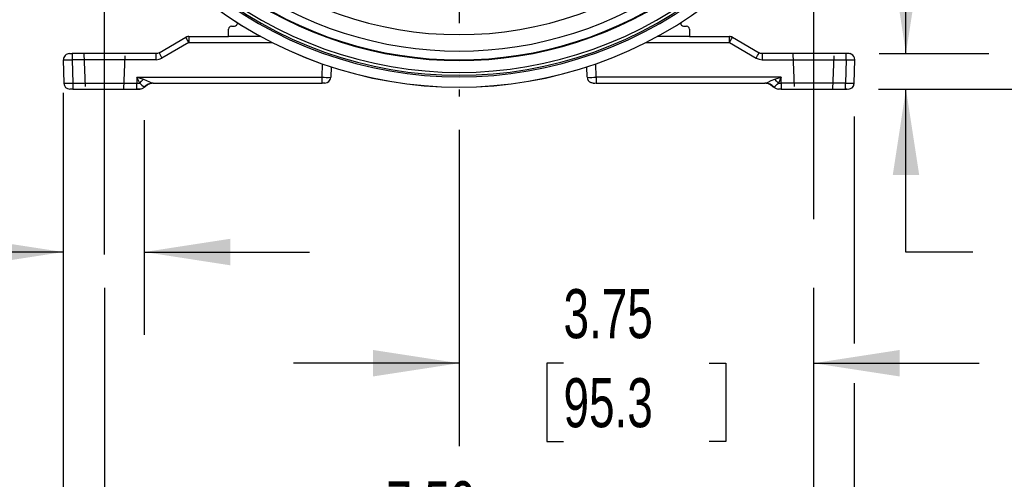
# Model space of a CAD drawing. Header units: inches. Extents: x 0 to 77, y 0 to 59.5.
# Tile 12 of 22: x 56.1 to 66.5, y 12.3 to 17.2. Entities that reach past the tile are written whole.
import ezdxf

# ---------------------------------------------------------------- set-up
doc = ezdxf.new("R2010")
doc.units = ezdxf.units.IN
doc.header["$LTSCALE"] = 7
doc.header["$MEASUREMENT"] = 0
doc.linetypes.add('CENTERX2', pattern=[0.8, 0.5, -0.1, 0.1, -0.1])
doc.linetypes.add('HIDDEN', pattern=[0.075, 0.05, -0.025])
doc.layers.add('CENTER', color=40, linetype='CENTERX2')
doc.layers.add('HIDDEN', color=102, linetype='HIDDEN')
doc.layers.add('DIMENSIONS', color=140, linetype='Continuous', lineweight=25)
doc.styles.add('SLDTEXTSTYLE0', font='TXT', dxfattribs={"width": 0.7})
doc.dimstyles.new('SLDDIMSTYLE1', dxfattribs={"dimtxt": 0.518519, "dimasz": 0.91, "dimexe": 0, "dimexo": 0.0625, "dimgap": 0.12963, "dimtad": 0, "dimtih": 1, "dimtoh": 1, "dimrnd": 1e-09, "dimdsep": 46, "dimtxsty": 'SLDTEXTSTYLE0', "dimsah": 1, "dimcen": 0.09, "dimadec": 0, "dimazin": 2, "dimtfac": 1, "dimtmove": 0, "dimatfit": 0, "dimfxl": 0, "dimfrac": 2, "dimtolj": 1, "dimtzin": 12, "dimarcsym": 0})
doc.dimstyles.new('SLDDIMSTYLE2', dxfattribs={"dimtxt": 0.518519, "dimasz": 0.91, "dimexe": 0, "dimexo": 0.0625, "dimgap": 0.12963, "dimtad": 0, "dimtih": 1, "dimtoh": 1, "dimrnd": 1e-09, "dimzin": 12, "dimdsep": 46, "dimtxsty": 'SLDTEXTSTYLE0', "dimsah": 1, "dimcen": 0.09, "dimadec": 0, "dimazin": 3, "dimtfac": 1, "dimtofl": 0, "dimtmove": 0, "dimatfit": 3, "dimfxl": 0, "dimfrac": 2, "dimtolj": 1, "dimtzin": 12, "dimarcsym": 0})
doc.dimstyles.new('SLDDIMSTYLE3', dxfattribs={"dimtxt": 0.518519, "dimasz": 0.91, "dimexe": 0, "dimexo": 0.0625, "dimgap": 0.12963, "dimtad": 0, "dimtih": 1, "dimtoh": 1, "dimdec": 4, "dimlfac": 7, "dimzin": 12, "dimdsep": 46, "dimtxsty": 'SLDTEXTSTYLE0', "dimsah": 1, "dimcen": 0.09, "dimadec": 0, "dimazin": 3, "dimtfac": 1, "dimtdec": 0, "dimtofl": 0, "dimtmove": 0, "dimatfit": 3, "dimfxl": 0, "dimfrac": 2, "dimtolj": 1, "dimtzin": 12, "dimarcsym": 0})
doc.dimstyles.new('SLDDIMSTYLE4', dxfattribs={"dimtxt": 0.518519, "dimasz": 0.91, "dimexe": 0, "dimexo": 0.0625, "dimgap": 0.12963, "dimtad": 0, "dimtih": 1, "dimtoh": 1, "dimrnd": 1e-09, "dimzin": 12, "dimdsep": 46, "dimtxsty": 'SLDTEXTSTYLE0', "dimsah": 1, "dimcen": 0.09, "dimadec": 0, "dimazin": 3, "dimtfac": 1, "dimtmove": 0, "dimatfit": 0, "dimfxl": 0, "dimfrac": 2, "dimtolj": 1, "dimtzin": 12, "dimarcsym": 0})
doc.dimstyles.new('SLDDIMSTYLE6', dxfattribs={"dimtxt": 0.518519, "dimasz": 0.91, "dimexe": 0, "dimexo": 0.0625, "dimgap": 0.12963, "dimtad": 0, "dimtih": 1, "dimtoh": 1, "dimrnd": 1e-09, "dimzin": 4, "dimdsep": 46, "dimtxsty": 'SLDTEXTSTYLE0', "dimsah": 1, "dimcen": 0.09, "dimadec": 0, "dimazin": 1, "dimtfac": 1, "dimtofl": 0, "dimtmove": 0, "dimatfit": 3, "dimfxl": 0, "dimfrac": 2, "dimtolj": 1, "dimtzin": 12, "dimarcsym": 0})

# ---------------------------------------------------------------- blocks, each defined once
blk = doc.blocks.new('_D_3')
at = {"layer": 'DIMENSIONS'}
for p, q in [((60.728, 25.67), (60.728, 28.153)), ((57.434, 24.139), (55.561, 26.012))]:
    blk.add_line(p, q, dxfattribs=at)
for start, end in [(90, 106.6788), (118.5784, 135)]:
    blk.add_arc((60.728, 20.846), 6.432, start, end, dxfattribs=at)
for points in [[(60.728, 27.278), (59.811, 27.353), (59.83, 27.074)], [(56.18, 25.394), (56.959, 25.885), (56.775, 26.096)]]:
    blk.add_solid(points, dxfattribs=at)
at = {"layer": 'DIMENSIONS', "insert": (57.651, 27.044), "char_height": 0.5185, "attachment_point": 1, "style": 'SLDTEXTSTYLE0'}
blk.add_mtext('45°', dxfattribs=at)
blk = doc.blocks.new('_D_4')
at = {"layer": 'DIMENSIONS'}
for p, q in [((51.263, 20.846), (51.263, 22.596)), ((55.903, 20.846), (50.388, 20.846)), ((50.492, 19.78), (50.318, 19.78)), ((50.318, 19.78), (50.318, 18.955)), ((52.033, 19.78), (52.207, 19.78)), ((52.207, 19.78), (52.207, 18.955)), ((50.318, 18.955), (50.492, 18.955)), ((52.207, 18.955), (52.033, 18.955)), ((53.341, 18.716), (50.388, 18.716)), ((51.263, 18.716), (51.263, 16.966))]:
    blk.add_line(p, q, dxfattribs=at)
for points in [[(51.263, 20.846), (51.403, 21.756), (51.123, 21.756)], [(51.263, 18.716), (51.123, 17.806), (51.403, 17.806)]]:
    blk.add_solid(points, dxfattribs=at)
at = {"layer": 'DIMENSIONS', "char_height": 0.5185, "attachment_point": 1, "style": 'SLDTEXTSTYLE0'}
for s, insert in [('2.13', (50.492, 20.564)), ('54.1', (50.492, 19.623))]:
    blk.add_mtext(s, dxfattribs=dict(at, insert=insert))
blk = doc.blocks.new('_D_6')
at = {"layer": 'DIMENSIONS'}
for p, q in [((65.455, 16.826), (65.455, 18.576)), ((65.171, 16.826), (66.33, 16.826)), ((65.164, 16.451), (66.33, 16.451)), ((65.455, 14.728), (65.455, 16.451)), ((66.162, 14.728), (65.455, 14.728)), ((67.097, 14.727), (66.923, 14.727)), ((66.923, 14.727), (66.923, 13.903)), ((68.207, 14.727), (68.381, 14.727)), ((68.381, 14.727), (68.381, 13.903)), ((66.923, 13.903), (67.097, 13.903)), ((68.381, 13.903), (68.207, 13.903))]:
    blk.add_line(p, q, dxfattribs=at)
for points in [[(65.455, 16.826), (65.595, 17.736), (65.315, 17.736)], [(65.455, 16.451), (65.315, 15.541), (65.595, 15.541)]]:
    blk.add_solid(points, dxfattribs=at)
at = {"layer": 'DIMENSIONS', "char_height": 0.5185, "attachment_point": 1, "style": 'SLDTEXTSTYLE0'}
for s, insert in [('0.38', (66.882, 15.512)), ('9.5', (67.097, 14.571))]:
    blk.add_mtext(s, dxfattribs=dict(at, insert=insert))
blk = doc.blocks.new('_D_7')
at = {"layer": 'DIMENSIONS'}
for p, q in [((65.553, 20.846), (69.467, 20.846)), ((68.592, 20.846), (68.592, 19.59)), ((67.605, 18.647), (67.431, 18.647)), ((67.431, 18.647), (67.431, 17.823)), ((69.578, 18.647), (69.752, 18.647)), ((69.752, 18.647), (69.752, 17.823)), ((67.431, 17.823), (67.605, 17.823)), ((69.752, 17.823), (69.578, 17.823)), ((68.592, 16.451), (68.592, 17.706)), ((65.164, 16.451), (69.467, 16.451))]:
    blk.add_line(p, q, dxfattribs=at)
for points in [[(68.592, 20.846), (68.452, 19.936), (68.732, 19.936)], [(68.592, 16.451), (68.732, 17.361), (68.452, 17.361)]]:
    blk.add_solid(points, dxfattribs=at)
at = {"layer": 'DIMENSIONS', "char_height": 0.5185, "attachment_point": 1, "style": 'SLDTEXTSTYLE0'}
for s, insert in [('4.40', (67.821, 19.432)), ('111.6', (67.605, 18.491))]:
    blk.add_mtext(s, dxfattribs=dict(at, insert=insert))
blk = doc.blocks.new('_D_8')
at = {"layer": 'DIMENSIONS'}
for p, q in [((61.078, 25.22), (73.35, 25.22)), ((72.475, 25.22), (72.475, 21.777)), ((71.488, 20.834), (71.314, 20.834)), ((71.314, 20.834), (71.314, 20.01)), ((73.461, 20.834), (73.635, 20.834)), ((73.635, 20.834), (73.635, 20.01)), ((71.314, 20.01), (71.488, 20.01)), ((73.635, 20.01), (73.461, 20.01)), ((72.475, 16.451), (72.475, 19.894)), ((65.164, 16.451), (73.35, 16.451))]:
    blk.add_line(p, q, dxfattribs=at)
for points in [[(72.475, 25.22), (72.335, 24.31), (72.615, 24.31)], [(72.475, 16.451), (72.615, 17.361), (72.335, 17.361)]]:
    blk.add_solid(points, dxfattribs=at)
at = {"layer": 'DIMENSIONS', "char_height": 0.5185, "attachment_point": 1, "style": 'SLDTEXTSTYLE0'}
for s, insert in [('8.77', (71.704, 21.619)), ('222.7', (71.488, 20.678))]:
    blk.add_mtext(s, dxfattribs=dict(at, insert=insert))
blk = doc.blocks.new('_D_10')
at = {"layer": 'DIMENSIONS'}
for p, q in [((56.542, 16.411), (56.542, 8.683)), ((64.908, 16.162), (64.908, 13.763)), ((64.908, 13.343), (64.908, 8.683)), ((56.542, 9.558), (59.036, 9.558)), ((59.739, 9.557), (59.564, 9.557)), ((59.564, 9.557), (59.564, 8.733)), ((61.711, 9.557), (61.885, 9.557)), ((61.885, 9.557), (61.885, 8.733)), ((64.908, 9.558), (62.414, 9.558)), ((59.564, 8.733), (59.739, 8.733)), ((61.885, 8.733), (61.711, 8.733))]:
    blk.add_line(p, q, dxfattribs=at)
for points in [[(56.542, 9.558), (57.452, 9.418), (57.452, 9.698)], [(64.908, 9.558), (63.998, 9.698), (63.998, 9.418)]]:
    blk.add_solid(points, dxfattribs=at)
at = {"layer": 'DIMENSIONS', "char_height": 0.5185, "attachment_point": 1, "style": 'SLDTEXTSTYLE0'}
for s, insert in [('8.37', (59.954, 10.342)), ('212.5', (59.739, 9.401))]:
    blk.add_mtext(s, dxfattribs=dict(at, insert=insert))
blk = doc.blocks.new('_D_11')
at = {"layer": 'DIMENSIONS'}
for p, q in [((60.728, 16.021), (60.728, 12.678)), ((64.478, 14.351), (64.478, 12.678)), ((60.728, 13.553), (58.978, 13.553)), ((61.833, 13.552), (61.658, 13.552)), ((61.658, 13.552), (61.658, 12.727)), ((63.374, 13.552), (63.548, 13.552)), ((63.548, 13.552), (63.548, 12.727)), ((64.478, 13.553), (66.228, 13.553)), ((61.658, 12.727), (61.833, 12.727)), ((63.548, 12.727), (63.374, 12.727))]:
    blk.add_line(p, q, dxfattribs=at)
for points in [[(60.728, 13.553), (59.818, 13.693), (59.818, 13.413)], [(64.478, 13.553), (65.388, 13.413), (65.388, 13.693)]]:
    blk.add_solid(points, dxfattribs=at)
at = {"layer": 'DIMENSIONS', "char_height": 0.5185, "attachment_point": 1, "style": 'SLDTEXTSTYLE0'}
for s, insert in [('3.75', (61.833, 14.336)), ('95.3', (61.833, 13.395))]:
    blk.add_mtext(s, dxfattribs=dict(at, insert=insert))
blk = doc.blocks.new('_D_12')
at = {"layer": 'DIMENSIONS'}
for p, q in [((56.978, 14.351), (56.978, 10.647)), ((64.478, 14.351), (64.478, 10.647)), ((56.978, 11.522), (59.039, 11.522)), ((59.742, 11.521), (59.568, 11.521)), ((59.568, 11.521), (59.568, 10.696)), ((61.714, 11.521), (61.889, 11.521)), ((61.889, 11.521), (61.889, 10.696)), ((64.478, 11.522), (62.417, 11.522)), ((59.568, 10.696), (59.742, 10.696)), ((61.889, 10.696), (61.714, 10.696))]:
    blk.add_line(p, q, dxfattribs=at)
for points in [[(56.978, 11.522), (57.888, 11.382), (57.888, 11.662)], [(64.478, 11.522), (63.568, 11.662), (63.568, 11.382)]]:
    blk.add_solid(points, dxfattribs=at)
at = {"layer": 'DIMENSIONS', "char_height": 0.5185, "attachment_point": 1, "style": 'SLDTEXTSTYLE0'}
for s, insert in [('7.50', (59.958, 12.306)), ('190.5', (59.742, 11.365))]:
    blk.add_mtext(s, dxfattribs=dict(at, insert=insert))
blk = doc.blocks.new('_D_15')
at = {"layer": 'DIMENSIONS'}
for p, q in [((56.542, 16.411), (56.542, 13.853)), ((57.398, 16.122), (57.398, 13.853)), ((52.727, 14.727), (52.552, 14.727)), ((52.552, 14.727), (52.552, 13.903)), ((54.268, 14.727), (54.442, 14.727)), ((54.442, 14.727), (54.442, 13.903)), ((56.542, 14.728), (54.971, 14.728)), ((57.398, 14.728), (59.148, 14.728)), ((52.552, 13.903), (52.727, 13.903)), ((54.442, 13.903), (54.268, 13.903))]:
    blk.add_line(p, q, dxfattribs=at)
for points in [[(56.542, 14.728), (55.632, 14.868), (55.632, 14.588)], [(57.398, 14.728), (58.308, 14.588), (58.308, 14.868)]]:
    blk.add_solid(points, dxfattribs=at)
at = {"layer": 'DIMENSIONS', "char_height": 0.5185, "attachment_point": 1, "style": 'SLDTEXTSTYLE0'}
for s, insert in [('0.86', (52.727, 15.512)), ('21.7', (52.727, 14.571))]:
    blk.add_mtext(s, dxfattribs=dict(at, insert=insert))
blk = doc.blocks.new('SW_CENTERMARKSYMBOL_2')
at = {"layer": 'CENTER', "color": 0}
for p, q in [((0, 0.2), (0, 4.475)), ((-0.2, 0), (-4.475, 0)), ((0, 0), (-0.1, 0)), ((0, 0), (0, 0.1)), ((0, 0), (0, -0.1)), ((0, 0), (0.1, 0)), ((0.2, 0), (4.475, 0)), ((0, -0.2), (0, -4.475))]:
    blk.add_line(p, q, dxfattribs=at)

msp = doc.modelspace()

# ---------------------------------------------------------------- linework, layer by layer
for p, q in [((58.290098, 17.005695), (58.290098, 17.084195)), ((58.321098, 17.115195), (58.353098, 17.115195)), ((63.103098, 17.115195), (63.134098, 17.115195)), ((63.165098, 17.084195), (63.165098, 17.005695)), ((57.554717, 16.834135), (57.837248, 16.997255)), ((57.868748, 17.005695), (57.868748, 16.941046)), ((57.868748, 17.005695), (58.290098, 17.005695)), ((58.631666, 17.005695), (58.290098, 17.005695)), ((63.165098, 17.005695), (62.824529, 17.005695)), ((63.165098, 17.005695), (63.587448, 17.005695)), ((63.587448, 16.941046), (63.587448, 17.005695)), ((63.618948, 16.997255), (63.901479, 16.834135)), ((57.868748, 16.941046), (57.586217, 16.777927)), ((57.868748, 16.941046), (58.754689, 16.941046)), ((62.701506, 16.941046), (63.587448, 16.941046)), ((63.587448, 16.941046), (63.869979, 16.777927)), ((56.607108, 16.825695), (56.635508, 16.825695)), ((56.635508, 16.825695), (56.635508, 16.761046)), ((57.523217, 16.825695), (56.635508, 16.825695)), ((57.523217, 16.761046), (57.523217, 16.825695)), ((63.932979, 16.825695), (63.932979, 16.761046)), ((64.820687, 16.825695), (63.932979, 16.825695)), ((64.820687, 16.823458), (64.820687, 16.825695)), ((64.820687, 16.761046), (64.820687, 16.823458)), ((64.851426, 16.825695), (64.849109, 16.825695)), ((64.875933, 16.819702), (64.862905, 16.82464)), ((64.873711, 16.820544), (64.863188, 16.824587)), ((56.545365, 16.760789), (56.541791, 16.761046)), ((56.541791, 16.761046), (56.548311, 16.512046)), ((57.523217, 16.761046), (56.635508, 16.761046)), ((56.635508, 16.761046), (56.642029, 16.512046)), ((59.279103, 16.575046), (59.282802, 16.716319)), ((59.375699, 16.684969), (59.372821, 16.575046)), ((62.083375, 16.575046), (62.080496, 16.684969)), ((62.177093, 16.575046), (62.173393, 16.716319)), ((63.932979, 16.761046), (64.820687, 16.761046)), ((64.820687, 16.761046), (64.814167, 16.512046)), ((64.907885, 16.512046), (64.914405, 16.761046)), ((64.914405, 16.761046), (64.910946, 16.760797)), ((57.350374, 16.512125), (57.321098, 16.575046)), ((57.321098, 16.575046), (57.389303, 16.554016)), ((57.321098, 16.575046), (59.279103, 16.575046)), ((57.321098, 16.575046), (57.321098, 16.512046)), ((59.279103, 16.513695), (59.279103, 16.575046)), ((59.369246, 16.574789), (59.372821, 16.575046)), ((62.083375, 16.575046), (62.086838, 16.574797)), ((64.135098, 16.575046), (62.177093, 16.575046)), ((62.177093, 16.575046), (62.177093, 16.515788)), ((64.066892, 16.554016), (64.135098, 16.575046)), ((64.135098, 16.575046), (64.10582, 16.512123)), ((64.135098, 16.512046), (64.135098, 16.575046)), ((56.642029, 16.512046), (57.321098, 16.512046)), ((56.642029, 16.512046), (56.642029, 16.450695)), ((57.321098, 16.512046), (57.350374, 16.512125)), ((57.321098, 16.452807), (57.321098, 16.512046)), ((57.399152, 16.471807), (57.397723, 16.471807)), ((57.400229, 16.472998), (57.400954, 16.473784)), ((57.453473, 16.507639), (57.48005, 16.513072)), ((57.492941, 16.513694), (57.46547, 16.511054)), ((57.474987, 16.512822), (57.487127, 16.514646)), ((57.478221, 16.512956), (57.476876, 16.513047)), ((57.484048, 16.514824), (57.489382, 16.513695)), ((57.489382, 16.513695), (59.279103, 16.513695)), ((59.307503, 16.513695), (59.279103, 16.513695)), ((62.122899, 16.519178), (62.135256, 16.514681)), ((62.124816, 16.518481), (62.134984, 16.51473)), ((62.146353, 16.513695), (62.148671, 16.513695)), ((62.177093, 16.515788), (62.177093, 16.513695)), ((62.177093, 16.513695), (63.966813, 16.513695)), ((63.990729, 16.511054), (63.963268, 16.513694)), ((63.966813, 16.513695), (63.97217, 16.514872)), ((63.969067, 16.514646), (63.981293, 16.512811)), ((63.976972, 16.512986), (64.002734, 16.507635)), ((63.979294, 16.513051), (63.977888, 16.512965)), ((64.058472, 16.471807), (64.057043, 16.471807)), ((64.10582, 16.512123), (64.135098, 16.512046)), ((64.814167, 16.512046), (64.135098, 16.512046)), ((64.135098, 16.512046), (64.135098, 16.450695)), ((64.814167, 16.452818), (64.814167, 16.512046)), ((64.856003, 16.451681), (64.868403, 16.456193)), ((56.642029, 16.450695), (56.611289, 16.450695)), ((56.642029, 16.450695), (57.321098, 16.450695)), ((57.320701, 16.451682), (57.350845, 16.451682)), ((57.321098, 16.450695), (57.321098, 16.452807)), ((57.321098, 16.450695), (57.352098, 16.450695)), ((57.352098, 16.450695), (57.34302, 16.450695)), ((64.135098, 16.450695), (64.106442, 16.450695)), ((64.135098, 16.450695), (64.814167, 16.450695)), ((64.813895, 16.450695), (64.832295, 16.450695)), ((64.814167, 16.450695), (64.814167, 16.452818)), ((64.844906, 16.450695), (64.842586, 16.450695))]:
    msp.add_line(p, q)
at = {"flags": 128}
for points in [[(57.554717, 16.834135), (57.539335, 16.827792), (57.523217, 16.825695)], [(57.523217, 16.761046), (57.555532, 16.765282), (57.586217, 16.777927)], [(63.869979, 16.777927), (63.900664, 16.765282), (63.932979, 16.761046)], [(63.932979, 16.825695), (63.916861, 16.827792), (63.901479, 16.834135)], [(64.876411, 16.820402), (64.875916, 16.82074), (64.851426, 16.825695)], [(57.350374, 16.512125), (57.369308, 16.533727), (57.389303, 16.554016)], [(57.389303, 16.554016), (57.422073, 16.541806), (57.453613, 16.526791), (57.47646, 16.51643), (57.484048, 16.514824)], [(57.398655, 16.471347), (57.429209, 16.496551), (57.466783, 16.511054)], [(62.146353, 16.513695), (62.122626, 16.518334), (62.12243, 16.518462)], [(63.97217, 16.514872), (63.980397, 16.51668), (63.997663, 16.524358), (64.029501, 16.539753), (64.066892, 16.554016)], [(63.989412, 16.511054), (64.026986, 16.496551), (64.05754, 16.471347)], [(64.04113, 16.488032), (64.047446, 16.482349), (64.051354, 16.478495)], [(64.10582, 16.512123), (64.087105, 16.533489), (64.066892, 16.554016)], [(57.350845, 16.451682), (57.359963, 16.451682), (57.363206, 16.451682)]]:
    msp.add_lwpolyline(points, dxfattribs=at)
for centre, radius, start, end in [((60.728098, 20.845695), 3.82, 230.6401592, 309.3598408), ((60.728098, 20.845695), 4.219, 230.1075125, 309.8924875), ((60.728098, 20.845641), 3.992958, 234.1725228, 305.8274772), ((60.728098, 20.845695), 4.266, 229.8656779, 310.1342994), ((60.728098, 20.845695), 4.25, 230.29836, 309.70164), ((60.728098, 20.845695), 4.093476, 234.1252971, 305.8747029), ((60.728098, 20.845695), 4.08697, 234.1729794, 305.8270206), ((60.728098, 20.845695), 4.375, 230.7202083, 309.2797917), ((60.728098, 20.845695), 4.37466, 230.7252078, 309.2747922), ((58.321098, 17.084195), 0.031, 90, 180), ((58.353098, 17.146195), 0.031, 270, 0), ((63.103098, 17.146195), 0.031, 180, 270), ((63.134098, 17.084195), 0.031, 0, 90), ((57.868748, 16.942695), 0.063, 90, 120), ((58.934715, 17.575357), 1.240418, 207.7784685, 210.7550302), ((63.587448, 16.942695), 0.063, 60, 90), ((62.52148, 17.575357), 1.240418, 329.2449698, 332.2215315), ((56.606982, 16.7623), 0.063395, 89.8860879, 182.2552818), ((58.652185, 17.412238), 1.240418, 207.7784685, 210.7550302), ((62.804011, 17.412238), 1.240418, 329.2449698, 332.2215315), ((64.877291, 15.673321), 1.152729, 91.4265288, 92.8343787), ((64.857231, 16.767064), 0.055862, 352.5339789, 70.4395526), ((56.586161, 18.261507), 1.501273, 268.4428315, 271.8836691), ((64.869925, 18.252949), 1.492715, 268.1097397, 271.5747624), ((59.328451, 18.075559), 1.501324, 268.1163717, 271.5570652), ((59.307686, 16.577057), 0.063362, 269.8348294, 358.6578454), ((62.140626, 16.571919), 0.055641, 176.235567, 251.4214307), ((62.12785, 18.067319), 1.493085, 268.4260022, 271.8899729), ((56.59517, 17.821463), 1.310255, 267.9504814, 272.0495186), ((56.611289, 16.513695), 0.063, 181.5, 270.0000148), ((57.862933, 17.066109), 0.754729, 227.2242244, 231.9467554), ((57.352098, 16.513695), 0.063, 270.0000148, 318.3247017), ((57.489625, 16.391936), 0.121759, 90.1139752, 139.0062201), ((57.492522, 16.388695), 0.125, 90.000425, 138.3264069), ((57.468254, 16.419793), 0.086409, 124.9717535, 137.2259223), ((62.122108, 17.700986), 1.187597, 271.3057386, 272.672708), ((63.963673, 16.388695), 0.125, 41.6735931, 89.9995743), ((63.96657, 16.391936), 0.121759, 40.993345, 89.8857234), ((63.963673, 16.388695), 0.125, 69.169628, 86.8322696), ((63.598912, 17.059476), 0.746024, 308.0255987, 312.803046), ((64.105911, 16.512747), 0.062054, 221.0427382, 270.469772), ((64.861026, 17.821463), 1.310255, 267.9504815, 272.0495185), ((64.844906, 16.513695), 0.063, 270.0000144, 358.5), ((64.850626, 16.508948), 0.055669, 288.6225265, 3.7330776), ((64.869373, 17.63596), 1.185577, 267.3179498, 268.6816278), ((64.869679, 17.631681), 1.181306, 267.306534, 268.6630398)]:
    msp.add_arc(centre, radius, start, end)
at = {"layer": 'CENTER'}
for p, q in [((56.978098, 14.700695), (56.978098, 18.575695)), ((64.478098, 18.575695), (64.478098, 14.700695))]:
    msp.add_line(p, q, dxfattribs=at)
at = {"layer": 'HIDDEN'}
for p, q in [((56.758098, 16.825695), (56.773098, 16.450695)), ((57.183098, 16.450695), (57.198098, 16.825695)), ((64.258098, 16.825695), (64.273098, 16.450695)), ((64.683098, 16.450695), (64.698098, 16.825695))]:
    msp.add_line(p, q, dxfattribs=at)

# ---------------------------------------------------------------- block references
at = {"layer": 'CENTER'}
msp.add_blockref('SW_CENTERMARKSYMBOL_2', (60.728098, 20.845695), dxfattribs=at)

# ---------------------------------------------------------------- dimensions: what is measured, and where the dimension line sits
at = {"layer": 'DIMENSIONS'}
dim = msp.add_angular_dim_2l(base=(59.795245, 27.209524), line1=((60.728098, 25.320355), (60.728098, 16.371035)), line2=((57.681975, 23.891818), (63.774221, 17.799572)), dimstyle='SLDDIMSTYLE3', dxfattribs=at)
dim.commit()
dim.dimension.update_dxf_attribs({"geometry": '_D_3', "text_midpoint": (58.26674, 26.787938), "dimtype": 162})
for base, p1, p2, angle, dimstyle, picture, middle in [((72.474514, 25.220355), (64.814167, 16.450695), (60.728098, 25.220355), 90, 'SLDDIMSTYLE2', '_D_8', (72.474514, 20.835525)), ((51.262698, 20.845695), (53.690501, 18.715695), (56.253438, 20.845695), 90, 'SLDDIMSTYLE4', '_D_4', (51.262698, 19.780695)), ((68.5916089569, 20.8456950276), (64.8141666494, 16.4506950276), (65.2027572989, 20.8456950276), 90, 'SLDDIMSTYLE6', '_D_7', (68.5916089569, 18.6481950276)), ((65.4546383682, 16.4506950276), (64.8206869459, 16.8256950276), (64.8141666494, 16.4506950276), 90, 'SLDDIMSTYLE1', '_D_6', (65.4546383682, 14.7283356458)), ((64.907837, 9.558276), (56.541793, 16.761046), (64.907863, 16.512014), 359.9997816, 'SLDDIMSTYLE2', '_D_10', (60.724801, 9.558292)), ((64.478098, 11.522088), (56.978098, 14.700695), (64.478098, 14.700695), 0, 'SLDDIMSTYLE6', '_D_12', (60.728098, 11.522088))]:
    dim = msp.add_linear_dim(base=base, p1=p1, p2=p2, angle=angle, dimstyle=dimstyle, dxfattribs=at)
    dim.commit()
    dim.dimension.update_dxf_attribs({"geometry": picture, "text_midpoint": middle, "dimtype": 160})
for base, p1, p2, dimstyle, picture, middle in [((56.541793, 14.728336), (57.397723, 16.471807), (56.541793, 16.761046), 'SLDDIMSTYLE1', '_D_15', (53.497117, 14.728336)), ((64.478098, 13.552702), (60.728098, 16.371035), (64.478098, 14.700695), 'SLDDIMSTYLE4', '_D_11', (62.603098, 13.552702))]:
    dim = msp.add_linear_dim(base=base, p1=p1, p2=p2, dimstyle=dimstyle, dxfattribs=at)
    dim.commit()
    dim.dimension.update_dxf_attribs({"geometry": picture, "text_midpoint": middle, "dimtype": 160})

doc.saveas('drawing.dxf')
